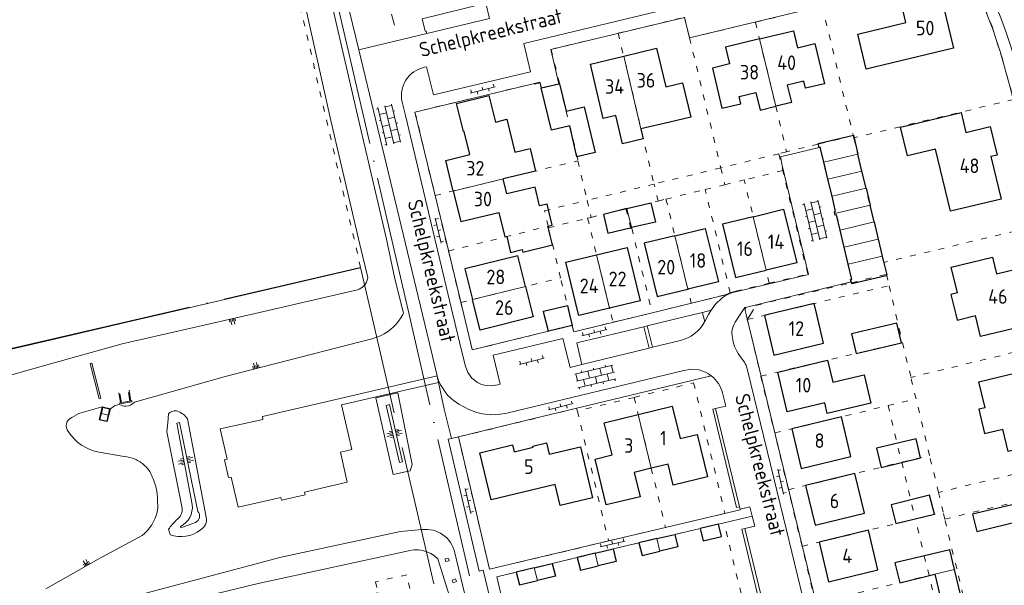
# Model space of a CAD drawing. Header units: metres. Extents: x 64961 to 73789, y 403835 to 410663.
# Tile 49 of 135: x 69996 to 70164, y 403954 to 404051. Entities that reach past the tile are written whole.
import ezdxf

# ---------------------------------------------------------------- set-up
doc = ezdxf.new("R2010")
doc.units = ezdxf.units.M
doc.linetypes.add('ACAD_ISO04W100', pattern=[30, 24, -3, 0, -3])
doc.linetypes.add('PERCEELGRENS', pattern=[2.5, 1, -1.5])
for name, color, linetype, lineweight in [('B-GEO-OG-GEBOUW_bijgebouw-G', 2, 'Continuous', 25), ('B-GEO-OG-GEBOUW_hoofdgebouw-G', 2, 'Continuous', 25), ('B-GEO-OG-GEBOUW_huisnr-T', 6, 'Continuous', 25), ('B-GEO-OG-GEBOUW_overopstal-G', 253, 'Continuous', 0), ('B-GEO-OG-GRENS-sectie-G', 253, 'ACAD_ISO04W100', 0), ('B-GEO-OG-GRENS_perceel-G', 253, 'PERCEELGRENS', 0), ('B-GEO-OG-HEK-G', 253, 'WZE_AFRASTERING', 0), ('B-GEO-OG-KUNSTWERK-G', 253, 'Continuous', 0), ('B-GEO-OG-OVLIJNOBJ-G', 253, 'Continuous', 0), ('B-GEO-OG-SLOOT_insteek-G', 253, 'Continuous', 0), ('B-GEO-OG-STRAATNAAM-T', 7, 'Continuous', 35), ('B-GEO-OG-TALUD-S', 253, 'Continuous', 0), ('B-GEO-OG-TALUDLIJN-G', 253, 'Continuous', 0), ('B-GEO-OG-TUSSENMUUR-G', 253, 'Continuous', 0), ('B-GEO-OG-VERH_kntopen-G', 253, 'Continuous', 0), ('B-GEO-OG-VERH_knttegelpad-G', 253, 'Continuous', 0), ('B-GEO-OG-VERH_open-S', 253, 'Continuous', 0)]:
    doc.layers.add(name, color=color, linetype=linetype, lineweight=lineweight)
doc.styles.add('isocp', font='isocp.shx')
doc.linetypes.add('WZE_AFRASTERING', pattern='A,9,-1.72,[205,WZE.shx,S=0.155,R=0,X=0,Y=0],-3.28', length=14)

# ---------------------------------------------------------------- blocks, each defined once
blk = doc.blocks.new('S024')
at = {"color": 0}
for p, q in [((0, 1.2), (6.7, 1.2)), ((0, 0), (6.7, 0)), ((0.2, 1.2), (0.2, 0)), ((1.25, 1.5), (1.25, 1.2)), ((1.25, 0), (1.25, -1.2)), ((2.3, 1.2), (2.3, 0)), ((3.35, 1.5), (3.35, 1.2)), ((3.35, 0), (3.35, -1.2)), ((4.4, 1.2), (4.4, 0)), ((5.45, 1.5), (5.45, 1.2)), ((5.45, 0), (5.45, -1.2)), ((6.5, 1.2), (6.5, 0)), ((0, -1.2), (6.7, -1.2)), ((0.2, -1.2), (0.2, -1.5)), ((2.3, -1.2), (2.3, -1.5)), ((4.4, -1.2), (4.4, -1.5)), ((6.5, -1.2), (6.5, -1.5))]:
    blk.add_line(p, q, dxfattribs=at)
blk = doc.blocks.new('S026')
at = {"color": 0}
for p, q in [((0, 0), (4.4, 0)), ((0.2, 0.5), (0.2, 0)), ((1.2, 0), (1.2, -0.5)), ((2.2, 0.5), (2.2, 0)), ((3.2, 0), (3.2, -0.5)), ((4.2, 0.5), (4.2, 0))]:
    blk.add_line(p, q, dxfattribs=at)
blk = doc.blocks.new('S04')
at = {"color": 0}
for p, q in [((0, 0.5), (0.5, 0.5)), ((0, 0.25), (1, 0.25)), ((0, 0), (0.5, 0)), ((0, -0.25), (1, -0.25)), ((0, -0.5), (0.5, -0.5))]:
    blk.add_line(p, q, dxfattribs=at)

msp = doc.modelspace()

# ---------------------------------------------------------------- linework, layer by layer
at = {"layer": 'B-GEO-OG-GEBOUW_bijgebouw-G'}
for points in [[(70087.994, 404039.564), (70088.078, 404039.585), (70089.205, 404034.848), (70092.334, 404035.592), (70094.184, 404027.807), (70091.074, 404027.068), (70089.832, 404032.377), (70086.694, 404031.621), (70084.955, 404038.851), (70084.976, 404038.856)], [(70084.976, 404038.856), (70087.994, 404039.564)], [(70138.137, 403996.68), (70138.935, 403993.306), (70146.724, 403995.15), (70145.925, 403998.524), (70138.137, 403996.68)], [(70142.45, 403977.045), (70143.233, 403973.767), (70150.012, 403975.386), (70149.229, 403978.665), (70142.45, 403977.045)], [(70144.977, 403967.325), (70145.784, 403964.132), (70152.367, 403965.728), (70151.544, 403968.984), (70144.977, 403967.325)], [(70158.922, 403965.73), (70159.631, 403962.802), (70167.363, 403964.685), (70166.697, 403967.596), (70158.922, 403965.73)], [(70115.355, 403964.052), (70112.215, 403963.31)], [(70112.215, 403963.31), (70112.741, 403961.159), (70115.863, 403961.9), (70115.355, 403964.052)], [(70104.792, 403961.557), (70107.869, 403962.284)], [(70107.869, 403962.284), (70108.384, 403960.125), (70105.31, 403959.396)], [(70104.792, 403961.557), (70101.715, 403960.83)], [(70101.715, 403960.83), (70102.237, 403958.667), (70105.31, 403959.396)], [(70094.209, 403959.048), (70091.136, 403958.312)], [(70091.136, 403958.312), (70091.669, 403956.143), (70094.736, 403956.879)], [(70094.209, 403959.048), (70097.282, 403959.783)], [(70097.282, 403959.783), (70097.802, 403957.615), (70094.736, 403956.879)], [(70155.829, 403956.279), (70155.025, 403959.632), (70145.604, 403957.373), (70146.414, 403953.995), (70152.428, 403955.454)], [(70083.75, 403956.541), (70086.837, 403957.281)], [(70086.837, 403957.281), (70087.373, 403955.111), (70084.287, 403954.37)], [(70083.75, 403956.541), (70080.662, 403955.801)], [(70080.662, 403955.801), (70081.201, 403953.629), (70084.287, 403954.37)], [(70152.428, 403955.454), (70154.203, 403948.05), (70157.607, 403948.866), (70155.829, 403956.279)]]:
    msp.add_lwpolyline(points, dxfattribs=at)
at = {"layer": 'B-GEO-OG-GEBOUW_hoofdgebouw-G'}
for points in [[(70140.659, 404042.08), (70139.214, 404048.106), (70147.491, 404050.107), (70146.389, 404054.775), (70153.088, 404056.384), (70155.643, 404045.675), (70140.659, 404042.08)], [(70122.385, 404047.272), (70128.216, 404048.673), (70128.915, 404045.766), (70131.861, 404046.474), (70133.521, 404039.571), (70130.293, 404038.795), (70129.994, 404040.039), (70127.135, 404039.352), (70127.853, 404036.367), (70125.16, 404035.717)], [(70122.385, 404047.272), (70116.554, 404045.871), (70117.247, 404042.972), (70114.299, 404042.268), (70115.947, 404035.371), (70119.186, 404036.145), (70118.889, 404037.39), (70121.749, 404038.074), (70122.467, 404035.068), (70125.16, 404035.717)], [(70099.098, 404044.298), (70104.74, 404045.654), (70106.324, 404039.045), (70109.182, 404039.73), (70110.587, 404033.869), (70106.99, 404033.007)], [(70097.736, 404034.108), (70095.595, 404033.595), (70093.373, 404042.921), (70099.098, 404044.298)], [(70069.871, 404021.177), (70068.603, 404026.422), (70072.683, 404027.416), (70071.712, 404031.399), (70071.616, 404031.376), (70070.444, 404036.185), (70075.992, 404037.537), (70077.094, 404033.015), (70079.031, 404033.486), (70080.399, 404027.834), (70083.03, 404028.461), (70083.952, 404024.589), (70078.421, 404023.256)], [(70156.958, 404034.625), (70157.785, 404031.214), (70161.949, 404032.223), (70163.129, 404027.343), (70162.062, 404027.09), (70163.805, 404019.8), (70155.14, 404017.731), (70152.582, 404028.368), (70147.73, 404027.23), (70146.576, 404032.102), (70156.958, 404034.625)], [(70102.053, 404031.824), (70102.458, 404030.136), (70098.892, 404029.282), (70097.736, 404034.108)], [(70106.99, 404033.007), (70102.053, 404031.824)], [(70132.587, 404028.668), (70132.434, 404029.313), (70138.479, 404030.783), (70139.256, 404027.518)], [(70133.421, 404026.125), (70132.802, 404028.719), (70132.587, 404028.668)], [(70139.95, 404024.6), (70139.256, 404027.518)], [(70134.118, 404023.207), (70133.421, 404026.125)], [(70140.645, 404021.681), (70139.95, 404024.6)], [(70069.871, 404021.177), (70071.139, 404015.931), (70077.679, 404017.519), (70078.701, 404013.292), (70079.057, 404013.378), (70079.709, 404010.644), (70081.694, 404011.138), (70081.812, 404010.664), (70086.867, 404011.925), (70086.071, 404015.123), (70086.824, 404015.31), (70085.966, 404018.949), (70084.681, 404018.646), (70083.926, 404021.848), (70079.041, 404020.696), (70078.421, 404023.256)], [(70134.815, 404020.289), (70134.118, 404023.207)], [(70140.645, 404021.681), (70141.337, 404018.772)], [(70099.653, 404018.16), (70103.762, 404019.163), (70104.532, 404015.838), (70100.442, 404014.891)], [(70135.297, 404017.329), (70135.227, 404017.621), (70135.438, 404017.679), (70134.815, 404020.289)], [(70099.653, 404018.16), (70095.62, 404017.175), (70096.367, 404013.947), (70100.442, 404014.891)], [(70121.29, 404016.771), (70126.51, 404018.04), (70128.77, 404008.88), (70123.522, 404007.608)], [(70142.029, 404015.863), (70141.337, 404018.772)], [(70121.29, 404016.771), (70116.02, 404015.49), (70118.256, 404006.331), (70123.522, 404007.608)], [(70136.206, 404014.472), (70135.583, 404017.079), (70135.369, 404017.028), (70135.297, 404017.329)], [(70142.029, 404015.863), (70142.726, 404012.935)], [(70107.873, 404013.507), (70113.09, 404014.77), (70115.341, 404005.625), (70110.097, 404004.354)], [(70136.905, 404011.544), (70136.206, 404014.472)], [(70107.873, 404013.507), (70102.6, 404012.23), (70104.828, 404003.077), (70110.097, 404004.354)], [(70142.726, 404012.935), (70143.421, 404010.016)], [(70094.438, 404010.243), (70099.66, 404011.51), (70101.903, 404002.368), (70096.661, 404001.098)], [(70137.602, 404008.626), (70136.905, 404011.544)], [(70082.273, 404004.798), (70080.96, 404010.08), (70071.85, 404007.82), (70073.161, 404002.547)], [(70091.345, 404000), (70089.15, 404008.962), (70094.438, 404010.243)], [(70143.421, 404010.016), (70144.191, 404006.78), (70144.084, 404006.754), (70144.11, 404006.647), (70138.185, 404005.239), (70138.101, 404005.59)], [(70156.31, 404003.705), (70155.248, 404008.127), (70162.313, 404009.828), (70163, 404006.953), (70167.742, 404008.105), (70169.288, 404001.71), (70167.407, 404001.267), (70167.711, 404000)], [(70138.101, 404005.59), (70138.008, 404005.978), (70138.223, 404006.026), (70137.602, 404008.626)], [(70082.273, 404004.798), (70083.465, 404000)], [(70073.794, 404000), (70073.161, 404002.547)], [(70156.311, 404003.705), (70155.21, 404003.434), (70156.054, 404000)], [(70085.483, 404000), (70085.345, 404000.565), (70089.434, 404001.561), (70089.81, 404000)], [(70096.661, 404001.098), (70092.132, 404000)], [(70132.199, 404000), (70131.752, 404001.88), (70123.841, 404000)], [(70083.465, 404000), (70083.57, 403999.579), (70074.46, 403997.32), (70073.794, 404000)], [(70086.187, 403997.109), (70085.483, 404000)], [(70089.81, 404000), (70090.268, 403998.103)], [(70092.132, 404000), (70091.389, 403999.82), (70091.345, 404000)], [(70123.21, 403999.85), (70124.829, 403993.04), (70133.371, 403995.07), (70132.199, 404000)], [(70123.841, 404000), (70123.21, 403999.85)], [(70156.054, 404000), (70156.288, 403999.046), (70159.397, 403999.811)], [(70167.711, 404000), (70168.169, 403998.096), (70160.285, 403996.195), (70159.397, 403999.811)], [(70090.268, 403998.103), (70086.187, 403997.109)], [(70133.564, 403984.837), (70127.143, 403983.311), (70125.52, 403990.13), (70134.064, 403992.153), (70134.964, 403988.368), (70140.336, 403989.645), (70141.495, 403984.771), (70134.004, 403982.989), (70133.564, 403984.838)], [(70161.067, 403984.007), (70160.006, 403988.441), (70167.053, 403990.163), (70167.746, 403987.274), (70172.482, 403988.402), (70174.011, 403982.037), (70172.136, 403981.573), (70172.902, 403978.381), (70165.025, 403976.477), (70164.105, 403980.334)], [(70101.582, 403982.848), (70107.418, 403984.261), (70108.765, 403978.7), (70111.68, 403979.408), (70113.445, 403972.143), (70107.602, 403970.739), (70106.741, 403974.333), (70103.824, 403973.624)], [(70161.067, 403984.007), (70159.984, 403983.751), (70160.967, 403979.593), (70164.105, 403980.334)], [(70103.824, 403973.624), (70100.902, 403972.913), (70101.903, 403968.735), (70096.07, 403967.34), (70094.18, 403975.19), (70097.09, 403975.9), (70095.765, 403981.439), (70101.582, 403982.848)], [(70127.901, 403980.381), (70129.545, 403973.563), (70138.047, 403975.632), (70136.431, 403982.444), (70127.901, 403980.381)], [(70076.355, 403968.216), (70074.42, 403976.283), (70080.047, 403977.637), (70080.327, 403976.466), (70083.556, 403977.238), (70083.509, 403977.433), (70085.84, 403977.99), (70086.309, 403976.029), (70091.674, 403977.311), (70093.763, 403968.547), (70088.183, 403967.217), (70087.322, 403970.83), (70076.355, 403968.216)], [(70130.246, 403970.656), (70131.898, 403963.856), (70140.355, 403965.902), (70138.739, 403972.713), (70130.246, 403970.656)], [(70132.591, 403960.933), (70134.232, 403954.126), (70142.663, 403956.171), (70141.048, 403962.983), (70132.591, 403960.933)]]:
    msp.add_lwpolyline(points, dxfattribs=at)
at = {"layer": 'B-GEO-OG-GEBOUW_overopstal-G'}
for points in [[(70009.694, 403984.167), (70009.158, 403981.946), (70010.531, 403981.619), (70011.071, 403983.831)], [(70011.071, 403983.831), (70009.694, 403984.167)]]:
    msp.add_lwpolyline(points, dxfattribs=at)
at = {"layer": 'B-GEO-OG-GRENS-sectie-G'}
for points in [[(70062.297, 404000), (70044.943, 404075.277)], [(70053.982, 404008.037), (70019.205, 404000)], [(70055.839, 404000), (70053.982, 404008.037)], [(70019.205, 404000), (70000, 403995.562)], [(70073.344, 403924.381), (70073.287, 403924.493), (70055.839, 404000)], [(70079.39, 403925.851), (70062.297, 404000)], [(70000, 403995.562), (69873.44, 403966.314), (69877.691, 403947.918)]]:
    msp.add_lwpolyline(points, dxfattribs=at)
at = {"layer": 'B-GEO-OG-GRENS_perceel-G'}
for points in [[(70053.982, 404008.037), (70034.737, 404091.325)], [(70156.099, 404062.217), (70158.996, 404056.801), (70160.968, 404052.527), (70162.264, 404049.386), (70163.967, 404044.042), (70165.951, 404036.878)], [(70121.665, 404050.153), (70133.137, 404052.901)], [(70133.137, 404052.901), (70138.451, 404030.688)], [(70098.164, 404048.241), (70109.517, 404050.97), (70110.388, 404047.451)], [(70110.388, 404047.451), (70121.665, 404050.153)], [(70121.665, 404050.153), (70122.385, 404047.272), (70125.16, 404035.717), (70127.014, 404027.902)], [(70086.675, 404045.48), (70098.164, 404048.241)], [(70098.164, 404048.241), (70104.293, 404022.371)], [(70110.388, 404047.451), (70115.749, 404025.142)], [(70086.675, 404045.48), (70088.078, 404039.585)], [(70084.715, 404039.848), (70063.307, 404034.722)], [(70084.715, 404039.848), (70084.955, 404038.851), (70088.078, 404039.585)], [(70088.078, 404039.585), (70089.205, 404034.848), (70089.832, 404032.377), (70091.244, 404026.347)], [(70165.951, 404036.878), (70138.544, 404030.297)], [(70063.307, 404034.722), (70066.747, 404020.418)], [(70132.455, 404029.227), (70127.014, 404027.902)], [(70138.451, 404030.688), (70132.455, 404029.227)], [(70133.421, 404026.125), (70132.802, 404028.719), (70132.588, 404028.668), (70132.455, 404029.227)], [(70138.451, 404030.688), (70138.544, 404030.297)], [(70138.544, 404030.297), (70139.215, 404027.508)], [(70125.674, 404027.574), (70115.749, 404025.142)], [(70127.014, 404027.902), (70125.674, 404027.574)], [(70125.674, 404027.574), (70126.371, 404024.683)], [(70133.421, 404026.125), (70139.215, 404027.508)], [(70139.215, 404027.508), (70143.425, 404010.017)], [(70066.747, 404020.418), (70078.421, 404023.256), (70091.244, 404026.347)], [(70091.244, 404026.347), (70092.83, 404019.57)], [(70137.602, 404008.626), (70135.583, 404017.079), (70135.369, 404017.028), (70135.227, 404017.621), (70135.438, 404017.679), (70133.421, 404026.125)], [(70115.749, 404025.142), (70104.293, 404022.371)], [(70115.749, 404025.142), (70116.441, 404022.259)], [(70126.371, 404024.683), (70119.757, 404023.068)], [(70124.064, 404005.382), (70130.649, 404006.948), (70126.371, 404024.683)], [(70116.441, 404022.259), (70119.757, 404023.068)], [(70124.064, 404005.382), (70119.757, 404023.068)], [(70104.293, 404022.371), (70092.83, 404019.57)], [(70104.982, 404019.461), (70104.293, 404022.371)], [(70106.345, 404019.794), (70113.066, 404021.435)], [(70113.066, 404021.435), (70116.441, 404022.259)], [(70117.345, 404003.719), (70113.066, 404021.435)], [(70066.747, 404020.418), (70069.04, 404010.886)], [(70086.128, 404015.137), (70085.507, 404017.794), (70092.83, 404019.57)], [(70092.83, 404019.57), (70093.511, 404016.66)], [(70099.653, 404018.16), (70104.982, 404019.461)], [(70104.982, 404019.461), (70106.345, 404019.794)], [(70106.345, 404019.794), (70110.686, 404001.928)], [(70093.511, 404016.66), (70099.476, 404018.117)], [(70099.476, 404018.117), (70099.653, 404018.16)], [(70099.476, 404018.117), (70100.324, 404014.757), (70100.466, 404014.79)], [(70099.653, 404018.16), (70100.466, 404014.79)], [(70086.191, 404014.874), (70092.913, 404016.515)], [(70092.913, 404016.515), (70093.511, 404016.66)], [(70092.913, 404016.515), (70096.928, 404000)], [(70069.04, 404010.886), (70086.128, 404015.137)], [(70086.172, 404014.951), (70086.128, 404015.137)], [(70086.191, 404014.874), (70086.172, 404014.951)], [(70088.283, 404006.282), (70086.191, 404014.874)], [(70100.466, 404014.79), (70103.967, 404000.287)], [(70171.075, 404015.467), (70143.69, 404008.916)], [(70069.04, 404010.886), (70069.081, 404010.714)], [(70069.081, 404010.714), (70071.166, 404002.054)], [(70137.602, 404008.626), (70143.425, 404010.017)], [(70143.425, 404010.017), (70143.69, 404008.916)], [(70138.133, 404005.452), (70138.008, 404005.978), (70138.223, 404006.026), (70137.602, 404008.626)], [(70143.69, 404008.916), (70144.166, 404006.887)], [(70071.166, 404002.054), (70088.283, 404006.282)], [(70089.799, 404000), (70088.283, 404006.282)], [(70138.133, 404005.452), (70144.166, 404006.887)], [(70144.166, 404006.887), (70144.623, 404004.94)], [(70117.345, 404003.719), (70118.305, 404004.012), (70124.064, 404005.382)], [(70120.812, 404000), (70121.776, 404001.563), (70138.133, 404005.452)], [(70123.842, 404000), (70144.623, 404004.94)], [(70144.623, 404004.94), (70145.76, 404000)], [(70110.686, 404001.928), (70116.56, 404003.362), (70117.345, 404003.719)], [(70071.166, 404002.054), (70071.66, 404000)], [(70103.967, 404000.287), (70110.686, 404001.928)], [(70071.66, 404000), (70073.122, 403993.929), (70090.254, 403998.114)], [(70090.254, 403998.114), (70089.799, 404000)], [(70096.928, 404000), (70097.255, 403998.653)], [(70097.255, 403998.653), (70102.788, 404000)], [(70102.788, 404000), (70103.967, 404000.287)], [(70120.292, 403999.156), (70123.842, 404000)], [(70120.292, 403999.156), (70120.812, 404000)], [(70120.292, 403999.156), (70122.601, 403989.439)], [(70145.76, 404000), (70146.909, 403995.194)], [(70090.254, 403998.114), (70090.534, 403997.016), (70097.255, 403998.653)], [(70175.773, 403995.883), (70148.34, 403989.207)], [(70122.601, 403989.439), (70146.909, 403995.194)], [(70146.909, 403995.194), (70148.34, 403989.207)], [(70122.601, 403989.439), (70124.986, 403979.673)], [(70149.217, 403985.54), (70148.34, 403989.207)], [(70100.87, 403985.78), (70110.6, 403988.15)], [(70110.6, 403988.15), (70111.086, 403988.268), (70116.457, 403965.89), (70115.97, 403965.775)], [(70100.87, 403985.78), (70091.16, 403983.44)], [(70100.87, 403985.78), (70103.823, 403973.626), (70106.264, 403963.474)], [(70144.417, 403984.378), (70149.217, 403985.54)], [(70151.542, 403975.816), (70149.217, 403985.54)], [(70096.5, 403961.16), (70076.09, 403956.289), (70070.77, 403978.986), (70091.023, 403983.918), (70091.16, 403983.44)], [(70124.986, 403979.673), (70144.417, 403984.378)], [(70144.417, 403984.378), (70146.762, 403974.657)], [(70091.16, 403983.44), (70096.5, 403961.16)], [(70127.331, 403969.949), (70124.986, 403979.673)], [(70146.762, 403974.657), (70151.542, 403975.816)], [(70153.058, 403969.477), (70151.542, 403975.816)], [(70180.514, 403976.099), (70153.058, 403969.477)], [(70127.331, 403969.949), (70146.762, 403974.657)], [(70146.762, 403974.657), (70149.106, 403964.937)], [(70154.151, 403964.906), (70181.619, 403971.488)], [(70129.676, 403960.225), (70127.331, 403969.949)], [(70153.867, 403966.092), (70153.058, 403969.477)], [(70115.97, 403965.775), (70106.264, 403963.474)], [(70149.106, 403964.937), (70153.867, 403966.092)], [(70154.151, 403964.906), (70153.867, 403966.092)], [(70116.318, 403964.279), (70097.282, 403959.783), (70077.356, 403955.009), (70083.05, 403930.709), (70122.114, 403939.994), (70116.318, 403964.279)], [(70096.5, 403961.16), (70106.264, 403963.474)], [(70129.676, 403960.225), (70149.106, 403964.937)], [(70151.45, 403955.217), (70149.106, 403964.937)], [(70156.198, 403956.369), (70154.151, 403964.906)], [(70132.021, 403950.501), (70129.676, 403960.225)], [(70021.699, 403944.29), (70024.065, 403933.836), (70044.747, 403920.796), (70068.511, 403926.181), (70061.904, 403955.361), (70056.559, 403954.151), (70056.983, 403952.278), (70021.699, 403944.29)], [(70132.021, 403950.501), (70151.45, 403955.217)], [(70151.45, 403955.217), (70156.198, 403956.369)], [(70153.795, 403945.496), (70151.45, 403955.217)], [(70158.466, 403946.911), (70156.198, 403956.369)]]:
    msp.add_lwpolyline(points, dxfattribs=at)
at = {"layer": 'B-GEO-OG-HEK-G'}
for points in [[(70019.627, 404000), (70040.259, 404004.825), (70053.971, 404008.018)], [(70000, 403995.42), (70015.612, 403999.061), (70019.627, 404000)], [(69892.852, 403970.435), (69900.003, 403972.096), (69957.085, 403985.43), (69987.389, 403992.478), (70000, 403995.42)]]:
    msp.add_lwpolyline(points, dxfattribs=at)
at = {"layer": 'B-GEO-OG-KUNSTWERK-G'}
for points in [[(70068.452, 403958.064), (70068.522, 403957.636), (70069.138, 403957.75), (70069.059, 403958.161), (70068.452, 403958.064)], [(70070.425, 403954.201), (70070.273, 403954.629), (70069.705, 403954.404), (70069.838, 403953.992), (70070.425, 403954.201)]]:
    msp.add_lwpolyline(points, dxfattribs=at)
at = {"layer": 'B-GEO-OG-OVLIJNOBJ-G'}
for points in [[(70009.162, 403985.558), (70007.584, 403991.58), (70007.871, 403991.669), (70009.449, 403985.629), (70009.162, 403985.558)], [(70014.273, 403987.017), (70014.609, 403985.169), (70014.731, 403985.186), (70014.766, 403985.021), (70012.696, 403984.686), (70012.668, 403984.847), (70012.791, 403984.883), (70012.528, 403986.561)], [(70014.191, 403986.631), (70014.432, 403985.136), (70012.952, 403984.897), (70012.719, 403986.371)], [(70010.695, 403982.75), (70010.945, 403983.775), (70009.778, 403984.063), (70009.531, 403983.036)], [(70009.531, 403983.036), (70009.285, 403982.011), (70010.451, 403981.725), (70010.695, 403982.75)], [(70010.695, 403982.75), (70009.531, 403983.036)], [(70061.673, 403959.331), (70036.424, 403953.833), (70018.003, 403949.417)], [(70067.243, 403958.092), (70069.194, 403951.845), (70072.379, 403939.256), (70073.178, 403937.332)]]:
    msp.add_lwpolyline(points, dxfattribs=at)
msp.add_lwpolyline([(70061.673, 403959.331, -0.279026), (70067.243, 403958.092)], format="xyb", dxfattribs=at)
at = {"layer": 'B-GEO-OG-SLOOT_insteek-G'}
for points in [[(70013.693, 404103.996), (70024.149, 404097.615), (70035.965, 404090.595), (70040.16, 404072.338), (70048.895, 404033.271), (70053.863, 404011.992), (70055.232, 404006.337), (70055.176, 404006.033)], [(70040.306, 404092.307), (70045.249, 404069.648), (70053.439, 404034.164), (70058.448, 404012.892), (70059.875, 404006.122), (70061.332, 404000.206)], [(70053.427, 404004.225), (70038.895, 404000.858), (70035.13, 404000)], [(70035.13, 404000), (70013.078, 403994.974), (70000, 403991.309)], [(70061.332, 404000.206), (70061.28, 404000.103), (70061.227, 404000)], [(70015.197, 403984.932), (70031.009, 403989.44), (70056.124, 403995.886), (70057.406, 403996.36)], [(70000, 403991.309), (69987.425, 403987.784), (69962.551, 403982.119), (69942.356, 403977.353), (69936.886, 403975.88), (69935.128, 403975.094)], [(70009.694, 403984.167), (70005.675, 403982.996), (70004.477, 403982.347)], [(70011.071, 403983.831), (70011.562, 403984.186), (70011.825, 403984.391), (70012.652, 403984.586)], [(70009.149, 403976.376), (70013.417, 403975.625)], [(70019.156, 403968.082), (70019.228, 403966.949)], [(70015.193, 403951.7), (70040.362, 403958.346), (70060.846, 403962.781), (70064.467, 403963.09)], [(70070.153, 403959.11), (70075.603, 403936.231)]]:
    msp.add_lwpolyline(points, dxfattribs=at)
for points in [[(70053.427, 404004.225, 0.2673565), (70055.176, 404006.033)], [(70061.227, 404000, -0.1634303), (70057.406, 403996.36)], [(70013.743, 403984.257, -0.1493652), (70012.652, 403984.586)], [(70015.197, 403984.932, -0.2165821), (70013.743, 403984.257)], [(70004.477, 403982.347, 0.5047914), (70003.877, 403979.887)], [(70003.877, 403979.887, 0.2084683), (70009.149, 403976.376)], [(70013.417, 403975.625, -0.0775189), (70015.301, 403975.163)], [(70015.301, 403975.163, -0.0895339), (70016.929, 403974.109)], [(70016.929, 403974.109, -0.0993606), (70018.205, 403972.316)], [(70018.205, 403972.316, -0.0464004), (70018.908, 403970.23)], [(70018.908, 403970.23, -0.0586302), (70019.156, 403968.082)], [(70064.467, 403963.09, -0.3951605), (70070.153, 403959.11)]]:
    msp.add_lwpolyline(points, format="xyb", dxfattribs=at)
at = {"layer": 'B-GEO-OG-TALUDLIJN-G'}
for points in [[(70059.55, 403972.549), (70062.505, 403973.195), (70062.8, 403974.251), (70060.378, 403986.548), (70056.603, 403985.69), (70059.55, 403972.549)], [(70058.958, 403984.544), (70058.374, 403984.415), (70060.659, 403974.623), (70061.148, 403974.744), (70058.958, 403984.544)], [(70023.404, 403966.798), (70020.769, 403979.875), (70020.921, 403981.414), (70021.055, 403982.955)], [(70027.484, 403965.214), (70024.317, 403982.078)], [(70026.092, 403966.226), (70022.935, 403981.476), (70022.457, 403981.381), (70025.106, 403967.379)], [(70025.688, 403964.336), (70023.183, 403963.41), (70023.089, 403963.647)], [(70000, 403952.956), (70008.993, 403958.033), (70016.543, 403962.097), (70016.928, 403962.425)], [(70021.033, 403963.156), (70021.194, 403962.659), (70021.305, 403962.224)]]:
    msp.add_lwpolyline(points, dxfattribs=at)
for points in [[(70021.843, 403983.429, 0.1745608), (70021.055, 403982.955)], [(70022.601, 403983.417, 0.1266592), (70021.843, 403983.429)], [(70024.317, 403982.078, 0.1525135), (70022.601, 403983.417)], [(70016.928, 403962.425, 0.1817061), (70019.228, 403966.949)], [(70023.404, 403966.798, -0.2668373), (70022.362, 403964.692)], [(70025.106, 403967.379, -0.3160397), (70023.089, 403963.647)], [(70025.688, 403964.336, 0.4887257), (70026.092, 403966.226)], [(70026.508, 403963.045, 0.3434748), (70027.484, 403965.214)], [(70022.362, 403964.692, 0.04214), (70021.033, 403963.156)], [(70021.305, 403962.224, 0.2608369), (70026.508, 403963.045)]]:
    msp.add_lwpolyline(points, format="xyb", dxfattribs=at)
at = {"layer": 'B-GEO-OG-TUSSENMUUR-G'}
for points in [[(70122.385, 404047.272), (70125.16, 404035.717)], [(70099.098, 404044.298), (70102.053, 404031.824)], [(70133.421, 404026.125), (70139.256, 404027.518)], [(70134.118, 404023.207), (70139.95, 404024.6)], [(70069.871, 404021.177), (70078.421, 404023.256)], [(70134.815, 404020.289), (70140.645, 404021.681)], [(70099.653, 404018.16), (70100.442, 404014.891)], [(70135.297, 404017.329), (70141.337, 404018.772)], [(70123.522, 404007.608), (70121.29, 404016.771)], [(70136.206, 404014.472), (70142.029, 404015.863)], [(70107.873, 404013.507), (70110.097, 404004.354)], [(70136.905, 404011.544), (70142.726, 404012.935)], [(70094.438, 404010.243), (70096.661, 404001.098)], [(70137.602, 404008.626), (70143.421, 404010.016)], [(70073.161, 404002.547), (70082.273, 404004.798)], [(70101.582, 403982.848), (70103.824, 403973.624)], [(70105.31, 403959.396), (70104.792, 403961.557)], [(70094.736, 403956.879), (70094.209, 403959.048)], [(70084.287, 403954.37), (70083.75, 403956.541)], [(70152.428, 403955.454), (70155.829, 403956.279)]]:
    msp.add_lwpolyline(points, dxfattribs=at)
at = {"layer": 'B-GEO-OG-VERH_kntopen-G'}
for points in [[(70037.283, 404112.817), (70040.879, 404098.075), (70048.88, 404065.19), (70053.656, 404045.37)], [(70176.865, 404000), (70172.542, 404018.037), (70167.885, 404037.321), (70167.129, 404040.199), (70166.326, 404043.065), (70165.625, 404045.476), (70165.257, 404046.676), (70164.86, 404047.867), (70164.266, 404049.525), (70163.641, 404051.172), (70162.984, 404052.806), (70162.296, 404054.427), (70161.498, 404056.213), (70160.666, 404057.984), (70159.8, 404059.738), (70158.897, 404061.473), (70157.237, 404064.181)], [(70114.606, 404054.356), (70081.987, 404046.499), (70083.131, 404041.626), (70066.456, 404037.652), (70065.277, 404042.481), (70064.9, 404042.4)], [(70059.766, 404049.601), (70059.302, 404051.517)], [(70076.102, 404050.773), (70065.325, 404048.173)], [(70053.656, 404045.37), (70065.325, 404048.173)], [(70065.045, 404048.579), (70065.231, 404048.624), (70065.325, 404048.173)], [(70053.656, 404045.37), (70064.589, 404000)], [(70061.102, 404036.417), (70061.661, 404034.159), (70066.975, 404011.757), (70069.813, 404000)], [(70132.588, 404028.668), (70125.957, 404027.033), (70126.277, 404025.557), (70130.809, 404006.861), (70117.832, 404003.766), (70117.319, 404003.58), (70116.824, 404003.351), (70116.347, 404003.086)], [(70068.741, 404012.162), (70071.667, 404000)], [(70120.192, 404001.28), (70128.152, 404003.173), (70138.101, 404005.59)], [(70114.102, 404000.72), (70114.555, 404001.377), (70114.798, 404001.694), (70115.062, 404001.994), (70115.668, 404002.583), (70115.996, 404002.85), (70116.347, 404003.086)], [(70113.656, 404000), (70114.102, 404000.72)], [(70119.072, 404000), (70119.841, 404001.179), (70120.192, 404001.28)], [(70120.112, 404000), (70119.942, 404000.703)], [(70064.589, 404000), (70065.728, 403995.272), (70067.086, 403989.458)], [(70069.813, 404000), (70071.358, 403993.598), (70071.966, 403991.155), (70072.368, 403990.024), (70073.071, 403989.051), (70074.024, 403988.315), (70074.569, 403988.056), (70075.143, 403987.87), (70076.331, 403987.739), (70077.51, 403987.931), (70077.909, 403988.028), (70076.706, 403992.996), (70088.677, 403995.906), (70089.914, 403990.927), (70091.93, 403991.428)], [(70071.667, 404000), (70073.109, 403994.004)], [(70112.909, 403998.609), (70113.011, 403998.799)], [(70113.011, 403998.799), (70113.656, 404000)], [(70132.133, 403941.813), (70126.471, 403965.094), (70120.334, 403990.467), (70120.174, 403991.028), (70120.067, 403991.299), (70119.941, 403991.562), (70119.786, 403991.823), (70119.241, 403992.553), (70118.727, 403993.33), (70118.485, 403993.728), (70118.276, 403994.145), (70118.12, 403994.524), (70117.988, 403994.912), (70117.892, 403995.257), (70117.789, 403995.707), (70117.667, 403996.417), (70117.64, 403996.777), (70117.662, 403997.138), (70117.737, 403997.55), (70117.855, 403997.952), (70118.017, 403998.339), (70118.225, 403998.703), (70119.072, 404000)], [(70134.024, 403942.3), (70133.395, 403945.04), (70120.112, 404000)], [(70104.053, 403994.378), (70108.839, 403995.543)], [(70091.93, 403991.428), (70103.449, 403994.231)], [(70103.449, 403994.231), (70104.053, 403994.378)], [(70075.311, 403982.873), (70077.185, 403982.797), (70079.038, 403983.083), (70109.421, 403990.41), (70110.729, 403990.644), (70112.053, 403990.529), (70113.137, 403990.125), (70113.634, 403989.828), (70114.108, 403989.496)], [(70067.086, 403989.458), (70067.09, 403989.441)], [(70067.09, 403989.441), (70067.329, 403988.355)], [(70068.581, 403986.539), (70067.684, 403987.912), (70067.351, 403988.663), (70067.09, 403989.441)], [(70070.766, 403979.012), (70082.017, 403981.749), (70114.108, 403989.496)], [(70114.108, 403989.496), (70114.464, 403989.201), (70114.792, 403988.874), (70115.09, 403988.52), (70115.356, 403988.141), (70115.574, 403987.765), (70115.759, 403987.372), (70115.909, 403986.965), (70116.025, 403986.546), (70116.582, 403984.287), (70114.86, 403983.884)], [(70067.329, 403988.355), (70068.336, 403983.775), (70069.541, 403978.722)], [(70070.005, 403985.195), (70070.814, 403984.641), (70071.658, 403984.144), (70072.528, 403983.712), (70073.427, 403983.344)], [(70118.963, 403966.994), (70114.86, 403983.884)], [(70070.766, 403979.012), (70069.541, 403978.722)], [(70119.052, 403966.591), (70118.963, 403966.994)], [(70119.052, 403966.591), (70120.723, 403967.005), (70121.12, 403965.431)], [(70115.946, 403965.75), (70083.509, 403958.069)], [(70121.12, 403965.431), (70121.555, 403963.684), (70119.843, 403963.308)], [(70124.501, 403944.127), (70122.163, 403953.833), (70119.843, 403963.308)]]:
    msp.add_lwpolyline(points, dxfattribs=at)
for points in [[(70064.9, 404042.4, 0.4168335), (70061.102, 404036.417)], [(70119.942, 404000.703, -0.4466445), (70120.192, 404001.28)], [(70108.839, 403995.543, 0.198132), (70112.909, 403998.609)], [(70068.581, 403986.539, 0.0614275), (70070.005, 403985.195)], [(70073.427, 403983.344, 0.0524541), (70075.311, 403982.873)]]:
    msp.add_lwpolyline(points, format="xyb", dxfattribs=at)
at = {"layer": 'B-GEO-OG-VERH_knttegelpad-G'}
for points in [[(70087.994, 404039.564), (70086.606, 404045.465), (70109.541, 404050.967), (70110.398, 404047.454), (70132.519, 404052.768), (70131.681, 404056.268), (70142.668, 404058.973), (70156.071, 404062.24), (70156.96, 404060.656), (70157.819, 404059.056), (70158.646, 404057.44), (70159.441, 404055.807), (70160.23, 404054.112), (70160.991, 404052.404), (70161.713, 404050.679), (70162.381, 404048.933), (70163.041, 404047.019), (70163.632, 404045.083), (70165.3, 404039.162), (70165.84, 404037.131), (70166.359, 404035.094), (70166.857, 404033.052), (70174.791, 404000)], [(70065.045, 404048.579), (70064.518, 404050.729), (70075.457, 404053.371), (70076.102, 404050.773)], [(70068.741, 404012.162), (70063.302, 404034.726), (70083.784, 404039.613), (70083.799, 404039.519), (70084.781, 404039.736), (70084.976, 404038.856)], [(70116.347, 404003.086), (70116.309, 404003.302), (70102.847, 404000)], [(70112.594, 404000.353), (70114.102, 404000.72)], [(70102.847, 404000), (70090.544, 403997.007), (70090.268, 403998.103)], [(70103.141, 403998.054), (70111.143, 404000)], [(70111.143, 404000), (70112.594, 404000.353)], [(70112.594, 404000.353), (70112.689, 404000)], [(70112.689, 404000), (70113.011, 403998.799)], [(70086.186, 403997.112), (70073.125, 403993.941), (70073.109, 403994.004)], [(70091.93, 403991.428), (70091.03, 403995.108), (70102.518, 403997.902)], [(70102.518, 403997.902), (70103.141, 403998.054)], [(70103.449, 403994.231), (70102.518, 403997.902)], [(70103.141, 403998.054), (70104.053, 403994.378)], [(70067.086, 403989.458), (70050.474, 403985.593), (70037.131, 403982.509), (70037.241, 403982.013), (70029.92, 403980.362), (70031.089, 403975.177), (70030.616, 403975.065), (70031.306, 403972.013), (70031.804, 403972.116), (70032.973, 403966.96), (70040.292, 403968.612), (70040.429, 403968.127), (70044.456, 403969.048), (70044.341, 403969.541), (70051.673, 403971.223), (70050.508, 403976.402), (70052.457, 403976.825), (70050.699, 403984.473), (70067.329, 403988.355)], [(70118.963, 403966.994), (70118.45, 403966.886), (70114.382, 403983.762), (70114.86, 403983.884)], [(70069.541, 403978.722), (70069.001, 403978.601), (70071.859, 403966.437), (70074.3, 403955.96), (70075.023, 403956.137), (70078.459, 403941.662), (70080.351, 403933.415), (70081.059, 403930.25)], [(70070.766, 403979.012), (70073.64, 403966.825), (70076.083, 403956.292), (70083.509, 403958.069)], [(70115.355, 403964.052), (70121.12, 403965.431)], [(70115.946, 403965.75), (70119.082, 403966.485), (70119.052, 403966.591)], [(70107.869, 403962.284), (70112.215, 403963.31)], [(70124.501, 403944.127), (70124.006, 403943.989), (70119.337, 403963.185), (70119.843, 403963.308)], [(70097.282, 403959.783), (70101.715, 403960.83)], [(70086.837, 403957.281), (70091.136, 403958.312)], [(70083.025, 403930.726), (70082.27, 403934.024), (70077.346, 403955.014), (70080.662, 403955.801)]]:
    msp.add_lwpolyline(points, dxfattribs=at)

# ---------------------------------------------------------------- block references
at = {"layer": 'B-GEO-OG-TALUD-S'}
for p, rotation in [((70031.933, 403999.271), 282.8390576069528), ((70036.125, 403990.753), 104.396212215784), ((70060.056, 403979.656), 12.17475113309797), ((70059.482, 403979.518), 192.1187603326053), ((70023.652, 403974.791), 192.1187603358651), ((70024.301, 403975.048), 12.17475113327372), ((70007.132, 403956.983), 119.417039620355)]:
    msp.add_blockref('S04', p, dxfattribs=dict(at, rotation=rotation))
at = {"layer": 'B-GEO-OG-VERH_open-S'}
for name, p, rotation in [('S026', (70072.785, 404037.985), 14.11960293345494), ('S024', (70058.114, 404035.785), 283.3553409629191), ('S024', (70131.188, 404019.321), 283.3553409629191), ('S026', (70066.782, 404016.541), 282.9388106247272), ('S026', (70091.94, 403996.349), 14.11960293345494), ('S026', (70081.206, 403991.43), 14.11960293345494), ('S024', (70090.976, 403988.577), 13.24380202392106), ('S026', (70086.174, 403983.644), 14.11960293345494), ('S026', (70125.508, 403973.439), 282.9388106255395), ('S026', (70071.917, 403970.176), 282.9388106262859), ('S026', (70095.035, 403960.132), 12.82712342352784)]:
    msp.add_blockref(name, p, dxfattribs=dict(at, rotation=rotation))

# ---------------------------------------------------------------- texts
at = {"layer": 'B-GEO-OG-GEBOUW_huisnr-T', "style": 'isocp'}
for s, p in [('50', (70149.203, 404047.886)), ('40', (70125.422, 404041.94)), ('38', (70119.035, 404040.309)), ('36', (70101.317, 404038.92)), ('34', (70095.893, 404037.851)), ('32', (70072.093, 404023.834)), ('48', (70156.696, 404024.256)), ('30', (70073.396, 404018.55)), ('16', (70118.499, 404010.03)), ('14', (70123.808, 404011.23)), ('20', (70104.85, 404006.867)), ('18', (70110.427, 404008.012)), ('28', (70075.555, 404005.189)), ('22', (70096.507, 404004.85)), ('24', (70091.558, 404003.652)), ('46', (70161.591, 404001.832)), ('26', (70077.039, 403999.929)), ('12', (70127.37, 403996.331)), ('10', (70128.595, 403986.627)), ('3', (70099.168, 403976.271)), ('1', (70105.338, 403977.542)), ('8', (70131.821, 403977.104)), ('5', (70082.014, 403972.646)), ('6', (70134.429, 403966.77)), ('4', (70136.573, 403957.348))]:
    msp.add_text(s, height=2.5, dxfattribs=at).set_placement(p)
at = {"layer": 'B-GEO-OG-STRAATNAAM-T', "style": 'isocp'}
for rotation, p in [(13.8278, (70064.406, 404044.113)), (283.53586, (70062.008, 404019.353)), (284.48103, (70118.139, 403986.016))]:
    msp.add_text('Schelpkreekstraat', height=2.5, rotation=rotation, dxfattribs=at).set_placement(p)

doc.saveas('drawing.dxf')
